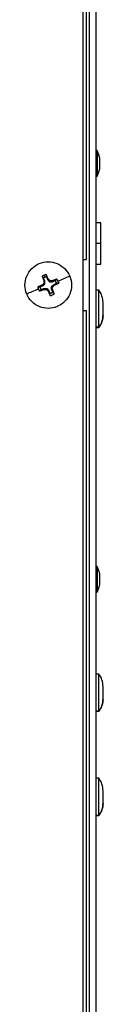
# Model space of a CAD drawing. Header units: millimetres. Extents: x 0 to 2794, y 0 to 2159.
# Tile 5 of 16: x 1242 to 1267, y 1088 to 1396. Entities that reach past the tile are written whole.
import ezdxf

# ---------------------------------------------------------------- set-up
doc = ezdxf.new("R2010")
doc.units = ezdxf.units.MM
doc.header["$LTSCALE"] = 10

msp = doc.modelspace()

# ---------------------------------------------------------------- linework, layer by layer
for p, q in [((1262.19, 1795.76), (1262.19, 348.05)), ((1264.4, 348.05), (1264.4, 1795.8)), ((1260.21, 1767.05), (1260.21, 1321.05)), ((1261.4, 1321.05), (1261.4, 1767.05)), ((1264.7, 1355.03), (1264.7, 1355.02)), ((1265.44, 1352.97), (1265.44, 1349.23)), ((1265.9, 1332.55), (1264.4, 1332.55)), ((1265.9, 1326.05), (1264.4, 1326.05)), ((1260.21, 1321.05), (1260.21, 1305.05)), ((1264.4, 1319.55), (1265.9, 1319.55)), ((1247.98, 1315.27), (1247.51, 1315.8)), ((1248.32, 1314.44), (1247.98, 1315.27)), ((1248.32, 1314.44), (1248.06, 1314.39)), ((1248.13, 1316.14), (1248.4, 1315.49)), ((1248.32, 1313.5), (1248.32, 1314.44)), ((1248.8, 1316.33), (1248.84, 1315.63)), ((1248.84, 1315.63), (1249.19, 1314.8)), ((1249.19, 1314.8), (1249.41, 1314.95)), ((1249.19, 1314.8), (1249.85, 1314.13)), ((1249.85, 1314.13), (1249.96, 1314.4)), ((1250.79, 1314.13), (1250.74, 1314.4)), ((1250.79, 1314.13), (1251.62, 1314.47)), ((1251.62, 1314.47), (1252.15, 1314.94)), ((1246.12, 1312.45), (1246.83, 1312.49)), ((1247.19, 1311.63), (1246.65, 1311.16)), ((1246.83, 1312.49), (1247.66, 1312.84)), ((1247.19, 1311.63), (1248.01, 1311.97)), ((1247.66, 1312.84), (1247.51, 1313.06)), ((1247.66, 1312.84), (1248.32, 1313.5)), ((1248.01, 1311.97), (1248.07, 1311.71)), ((1248.01, 1311.97), (1248.95, 1311.97)), ((1248.32, 1313.5), (1248.05, 1313.61)), ((1248.95, 1311.97), (1248.84, 1311.7)), ((1248.95, 1311.97), (1249.62, 1311.31)), ((1249.62, 1311.31), (1249.39, 1311.16)), ((1249.62, 1311.31), (1249.96, 1310.48)), ((1249.85, 1314.13), (1250.79, 1314.13)), ((1250.48, 1312.6), (1251.14, 1313.27)), ((1250.48, 1311.67), (1250.48, 1312.6)), ((1250.48, 1312.6), (1250.75, 1312.49)), ((1250.48, 1311.67), (1250.75, 1311.72)), ((1250.82, 1310.84), (1250.48, 1311.67)), ((1251.14, 1313.27), (1251.97, 1313.61)), ((1251.14, 1313.27), (1251.3, 1313.04)), ((1252.68, 1313.65), (1251.97, 1313.61)), ((1250, 1309.77), (1249.96, 1310.48)), ((1250.82, 1310.84), (1251.29, 1310.3)), ((1260.21, 1305.05), (1260.21, 860.05)), ((1261.4, 860.05), (1261.4, 1305.05)), ((1265.24, 1299.94), (1265.24, 1299.89)), ((1264.7, 1225.03), (1264.7, 1225.02)), ((1265.44, 1222.97), (1265.44, 1219.23)), ((1265.24, 1179.94), (1265.24, 1179.89)), ((1265.24, 1147.37), (1265.24, 1147.32))]:
    msp.add_line(p, q)
for centre, radius, start, end in [((1264.45, 1354.28), 0.864, 72.8954, 93.0734), ((1259.17, 1351.98), 6.35, 9.2959, 29.4404), ((1259.17, 1350.22), 6.35, 330.5596, 350.7041), ((1264.45, 1347.93), 0.864, 266.8717, 287.1046), ((1264.82, 1308.81), 2.66, 80.9153, 99.0847), ((1260.2, 1307.58), 6.35, 0, 37.4717), ((1260.2, 1303.7), 6.35, 322.5283, 0), ((1264.82, 1302.46), 2.66, 260.9153, 279.0847), ((1264.45, 1224.28), 0.864, 72.8954, 93.0734), ((1259.17, 1221.98), 6.35, 9.2959, 29.4404), ((1259.17, 1220.22), 6.35, 330.5596, 350.7041), ((1264.45, 1217.93), 0.864, 266.8717, 287.1046), ((1264.82, 1188.81), 2.66, 80.9153, 99.0847), ((1260.2, 1187.58), 6.35, 0, 37.4717), ((1260.2, 1183.7), 6.35, 322.5283, 0), ((1264.82, 1182.46), 2.66, 260.9153, 279.0847), ((1264.82, 1156.25), 2.66, 80.9153, 99.0847), ((1260.2, 1155.01), 6.35, 0, 37.4717), ((1260.2, 1151.13), 6.35, 322.5283, 0), ((1264.82, 1149.9), 2.66, 260.9153, 279.0847)]:
    msp.add_arc(centre, radius, start, end)
for points, knots in [([(1264.7, 1355.02), (1264.62, 1355.04), (1264.52, 1355.07), (1264.42, 1355.05), (1264.4, 1355.05)], [0, 0, 0, 0, 0.847458, 1, 1, 1, 1]), ([(1264.7, 1355.02), (1264.7, 1354.85), (1264.7, 1354.52), (1264.7, 1353.35), (1264.7, 1351.87), (1264.7, 1350.27), (1264.7, 1348.79), (1264.7, 1347.69), (1264.7, 1347.11), (1264.7, 1347.16), (1264.7, 1347.18)], [0, 0, 0, 0, 0.1336916, 0.2673833, 0.4010749, 0.5347666, 0.6684582, 0.8021499, 0.9358415, 1, 1, 1, 1]), ([(1265.9, 1326.05), (1265.9, 1326.9), (1265.9, 1327.75), (1265.9, 1329.33), (1265.9, 1330.05), (1265.9, 1331.25), (1265.9, 1331.73), (1265.9, 1332.38), (1265.9, 1332.55), (1265.9, 1332.55)], [0, 0, 0, 0, 0.25, 0.25, 0.5, 0.5, 0.75, 0.75, 1, 1, 1, 1]), ([(1265.9, 1319.55), (1265.9, 1319.55), (1265.9, 1319.72), (1265.9, 1320.37), (1265.9, 1320.85), (1265.9, 1322.06), (1265.9, 1322.78), (1265.9, 1324.35), (1265.9, 1325.2), (1265.9, 1326.05)], [0, 0, 0, 0, 0.25, 0.25, 0.5, 0.5, 0.75, 0.75, 1, 1, 1, 1]), ([(1260.21, 1321.05), (1260.36, 1321.05), (1260.52, 1321.05), (1260.81, 1321.05), (1260.94, 1321.05), (1261.16, 1321.05), (1261.25, 1321.05), (1261.37, 1321.05), (1261.4, 1321.05), (1261.4, 1321.05)], [0, 0, 0, 0, 0.25, 0.25, 0.5, 0.5, 0.75, 0.75, 1, 1, 1, 1]), ([(1242.68, 1310.27), (1242.31, 1311.15), (1242.13, 1312.11), (1242.13, 1314.01), (1242.32, 1314.96), (1243.05, 1316.72), (1243.59, 1317.53), (1244.94, 1318.87), (1245.74, 1319.41), (1247.5, 1320.14), (1248.46, 1320.33), (1250.36, 1320.33), (1251.31, 1320.14), (1253.07, 1319.41), (1253.88, 1318.87), (1255.22, 1317.52), (1255.76, 1316.71), (1256.12, 1315.83)], [0, 0, 0, 0, 0.125, 0.125, 0.25, 0.25, 0.375, 0.375, 0.5, 0.5, 0.625, 0.625, 0.75, 0.75, 0.875, 0.875, 1, 1, 1, 1]), ([(1256.12, 1315.83), (1256.49, 1314.95), (1256.68, 1314), (1256.68, 1312.09), (1256.49, 1311.14), (1255.75, 1309.38), (1255.21, 1308.58), (1253.87, 1307.23), (1253.06, 1306.69), (1251.3, 1305.97), (1250.35, 1305.78), (1248.44, 1305.78), (1247.49, 1305.97), (1245.73, 1306.7), (1244.93, 1307.24), (1243.58, 1308.59), (1243.04, 1309.39), (1242.68, 1310.27)], [0, 0, 0, 0, 0.125, 0.125, 0.25, 0.25, 0.375, 0.375, 0.5, 0.5, 0.625, 0.625, 0.75, 0.75, 0.875, 0.875, 1, 1, 1, 1]), ([(1247.51, 1315.8), (1247.55, 1315.71), (1247.62, 1315.52), (1247.72, 1315.24), (1247.83, 1314.96), (1247.94, 1314.67), (1248.02, 1314.48), (1248.06, 1314.39)], [0, 0, 0, 0, 0.200224, 0.400112, 0.599888, 0.799776, 1, 1, 1, 1]), ([(1248.4, 1315.49), (1248.35, 1315.46), (1248.25, 1315.42), (1248.11, 1315.35), (1248.03, 1315.3), (1247.98, 1315.27)], [0, 0, 0, 0, 0.33353, 0.66647, 1, 1, 1, 1]), ([(1248.84, 1315.63), (1248.79, 1315.61), (1248.69, 1315.59), (1248.54, 1315.54), (1248.44, 1315.5), (1248.4, 1315.49)], [0, 0, 0, 0, 0.33353, 0.66647, 1, 1, 1, 1]), ([(1249.41, 1314.95), (1249.37, 1315.04), (1249.29, 1315.23), (1249.17, 1315.51), (1249.04, 1315.79), (1248.92, 1316.06), (1248.84, 1316.24), (1248.8, 1316.33)], [0, 0, 0, 0, 0.2002236, 0.4001118, 0.5998881, 0.7997764, 1, 1, 1, 1]), ([(1252.15, 1314.94), (1252.06, 1314.91), (1251.87, 1314.84), (1251.59, 1314.73), (1251.31, 1314.62), (1251.02, 1314.51), (1250.83, 1314.43), (1250.74, 1314.4)], [0, 0, 0, 0, 0.200224, 0.400112, 0.599888, 0.799776, 1, 1, 1, 1]), ([(1251.97, 1313.61), (1251.96, 1313.66), (1251.94, 1313.76), (1251.89, 1313.91), (1251.84, 1314.06), (1251.77, 1314.2), (1251.7, 1314.34), (1251.64, 1314.43), (1251.62, 1314.47)], [0, 0, 0, 0, 0.1676566, 0.3341265, 0.5, 0.6658735, 0.8323434, 1, 1, 1, 1]), ([(1256.12, 1315.83), (1255.66, 1315.64), (1255.1, 1315.41), (1253.87, 1314.9), (1253.19, 1314.62), (1252.48, 1314.33)], [0, 0, 0, 0, 0.5, 0.5, 1, 1, 1, 1]), ([(1246.32, 1311.78), (1245.61, 1311.49), (1244.93, 1311.21), (1243.7, 1310.7), (1243.15, 1310.47), (1242.68, 1310.27)], [0, 0, 0, 0, 0.5, 0.5, 1, 1, 1, 1]), ([(1247.51, 1313.06), (1247.41, 1313.02), (1247.22, 1312.94), (1246.94, 1312.82), (1246.66, 1312.69), (1246.39, 1312.57), (1246.21, 1312.49), (1246.12, 1312.45)], [0, 0, 0, 0, 0.200224, 0.400112, 0.599888, 0.799776, 1, 1, 1, 1]), ([(1246.65, 1311.16), (1246.74, 1311.2), (1246.93, 1311.27), (1247.21, 1311.37), (1247.49, 1311.48), (1247.78, 1311.59), (1247.97, 1311.67), (1248.07, 1311.71)], [0, 0, 0, 0, 0.200224, 0.400112, 0.599888, 0.799776, 1, 1, 1, 1]), ([(1246.83, 1312.49), (1246.84, 1312.44), (1246.86, 1312.34), (1246.91, 1312.19), (1246.97, 1312.05), (1247.03, 1311.9), (1247.1, 1311.77), (1247.16, 1311.68), (1247.19, 1311.63)], [0, 0, 0, 0, 0.167657, 0.334127, 0.5, 0.665873, 0.832343, 1, 1, 1, 1]), ([(1251.29, 1310.3), (1251.26, 1310.4), (1251.19, 1310.58), (1251.08, 1310.86), (1250.97, 1311.15), (1250.86, 1311.43), (1250.78, 1311.62), (1250.75, 1311.72)], [0, 0, 0, 0, 0.200224, 0.400112, 0.599888, 0.799776, 1, 1, 1, 1]), ([(1251.3, 1313.04), (1251.39, 1313.08), (1251.58, 1313.16), (1251.86, 1313.29), (1252.14, 1313.41), (1252.41, 1313.53), (1252.59, 1313.61), (1252.68, 1313.65)], [0, 0, 0, 0, 0.200224, 0.400112, 0.599888, 0.799776, 1, 1, 1, 1]), ([(1265.24, 1299.89), (1265.24, 1300.08), (1265.24, 1300.46), (1265.24, 1302.05), (1265.24, 1304.12), (1265.24, 1306.44), (1265.24, 1308.64), (1265.24, 1310.36), (1265.24, 1311.35), (1265.24, 1311.34), (1265.24, 1311.34)], [0, 0, 0, 0, 0.130623, 0.261247, 0.39187, 0.522493, 0.653117, 0.78374, 0.914364, 1, 1, 1, 1]), ([(1249.39, 1311.16), (1249.43, 1311.06), (1249.51, 1310.87), (1249.64, 1310.59), (1249.76, 1310.32), (1249.88, 1310.04), (1249.96, 1309.86), (1250, 1309.77)], [0, 0, 0, 0, 0.200224, 0.400112, 0.599888, 0.799776, 1, 1, 1, 1]), ([(1249.96, 1310.48), (1250.01, 1310.49), (1250.11, 1310.52), (1250.26, 1310.56), (1250.41, 1310.62), (1250.55, 1310.68), (1250.69, 1310.75), (1250.78, 1310.81), (1250.82, 1310.84)], [0, 0, 0, 0, 0.167657, 0.334127, 0.5, 0.665873, 0.832343, 1, 1, 1, 1]), ([(1261.4, 1305.05), (1261.4, 1305.05), (1261.37, 1305.05), (1261.25, 1305.05), (1261.16, 1305.05), (1260.94, 1305.05), (1260.81, 1305.05), (1260.52, 1305.05), (1260.36, 1305.05), (1260.21, 1305.05)], [0, 0, 0, 0, 0.25, 0.25, 0.5, 0.5, 0.75, 0.75, 1, 1, 1, 1]), ([(1266.55, 1303.66), (1266.55, 1303.72), (1266.55, 1303.85), (1266.55, 1304.4), (1266.55, 1305.12), (1266.55, 1305.91), (1266.55, 1306.67), (1266.55, 1307.26), (1266.55, 1307.61), (1266.55, 1307.6), (1266.55, 1307.6)], [0, 0, 0, 0, 0.130705, 0.26141, 0.392115, 0.52282, 0.653525, 0.78423, 0.914936, 1, 1, 1, 1]), ([(1266.55, 1303.66), (1266.54, 1302.98), (1266.43, 1302.31), (1265.98, 1301.03), (1265.66, 1300.43), (1265.24, 1299.89)], [0, 0, 0, 0, 0.5, 0.5, 1, 1, 1, 1]), ([(1264.7, 1225.02), (1264.62, 1225.04), (1264.52, 1225.07), (1264.42, 1225.05), (1264.4, 1225.05)], [0, 0, 0, 0, 0.847458, 1, 1, 1, 1]), ([(1264.7, 1225.02), (1264.7, 1224.85), (1264.7, 1224.52), (1264.7, 1223.35), (1264.7, 1221.87), (1264.7, 1220.27), (1264.7, 1218.79), (1264.7, 1217.69), (1264.7, 1217.11), (1264.7, 1217.16), (1264.7, 1217.18)], [0, 0, 0, 0, 0.133692, 0.267383, 0.401075, 0.534767, 0.668458, 0.80215, 0.935842, 1, 1, 1, 1]), ([(1265.24, 1179.89), (1265.24, 1180.08), (1265.24, 1180.46), (1265.24, 1182.05), (1265.24, 1184.12), (1265.24, 1186.44), (1265.24, 1188.64), (1265.24, 1190.36), (1265.24, 1191.35), (1265.24, 1191.34), (1265.24, 1191.34)], [0, 0, 0, 0, 0.130623, 0.261247, 0.39187, 0.522493, 0.653117, 0.78374, 0.914364, 1, 1, 1, 1]), ([(1266.55, 1183.66), (1266.55, 1183.72), (1266.55, 1183.85), (1266.55, 1184.4), (1266.55, 1185.12), (1266.55, 1185.91), (1266.55, 1186.67), (1266.55, 1187.26), (1266.55, 1187.61), (1266.55, 1187.6), (1266.55, 1187.6)], [0, 0, 0, 0, 0.130705, 0.26141, 0.392115, 0.52282, 0.653525, 0.78423, 0.914936, 1, 1, 1, 1]), ([(1266.55, 1183.66), (1266.54, 1182.98), (1266.43, 1182.31), (1265.98, 1181.03), (1265.66, 1180.43), (1265.24, 1179.89)], [0, 0, 0, 0, 0.5, 0.5, 1, 1, 1, 1]), ([(1265.24, 1147.32), (1265.24, 1147.51), (1265.24, 1147.89), (1265.24, 1149.48), (1265.24, 1151.56), (1265.24, 1153.88), (1265.24, 1156.08), (1265.24, 1157.79), (1265.24, 1158.78), (1265.24, 1158.78), (1265.24, 1158.77)], [0, 0, 0, 0, 0.130623, 0.261247, 0.39187, 0.522493, 0.653117, 0.78374, 0.914364, 1, 1, 1, 1]), ([(1266.55, 1151.09), (1266.55, 1151.16), (1266.55, 1151.29), (1266.55, 1151.83), (1266.55, 1152.55), (1266.55, 1153.35), (1266.55, 1154.11), (1266.55, 1154.7), (1266.55, 1155.04), (1266.55, 1155.04), (1266.55, 1155.04)], [0, 0, 0, 0, 0.1307051, 0.2614102, 0.3921152, 0.5228203, 0.6535254, 0.7842305, 0.9149355, 1, 1, 1, 1]), ([(1266.55, 1151.09), (1266.54, 1150.42), (1266.43, 1149.74), (1265.98, 1148.46), (1265.66, 1147.86), (1265.24, 1147.32)], [0, 0, 0, 0, 0.5, 0.5, 1, 1, 1, 1])]:
    msp.add_open_spline(points, degree=3, knots=knots)
for points in [[(1265.44, 1352.97), (1265.32, 1353.69), (1265.07, 1354.39), (1264.7, 1355.02)], [(1248.13, 1316.14), (1247.91, 1316.05), (1247.7, 1315.93), (1247.51, 1315.8)], [(1248.06, 1314.39), (1248.05, 1314.13), (1248.05, 1313.87), (1248.05, 1313.61)], [(1248.8, 1316.33), (1248.57, 1316.29), (1248.34, 1316.23), (1248.13, 1316.14)], [(1249.96, 1314.4), (1249.78, 1314.59), (1249.6, 1314.77), (1249.41, 1314.95)], [(1250.74, 1314.4), (1250.48, 1314.4), (1250.22, 1314.4), (1249.96, 1314.4)], [(1252.48, 1314.33), (1252.4, 1314.54), (1252.28, 1314.75), (1252.15, 1314.94)], [(1252.48, 1314.33), (1252.57, 1314.13), (1252.64, 1313.91), (1252.68, 1313.65)], [(1246.12, 1312.45), (1246.16, 1312.22), (1246.23, 1311.99), (1246.32, 1311.78)], [(1246.32, 1311.78), (1246.41, 1311.56), (1246.52, 1311.36), (1246.65, 1311.16)], [(1248.05, 1313.61), (1247.87, 1313.43), (1247.69, 1313.25), (1247.51, 1313.06)], [(1248.07, 1311.71), (1248.32, 1311.7), (1248.58, 1311.7), (1248.84, 1311.7)], [(1248.84, 1311.7), (1249.02, 1311.52), (1249.21, 1311.34), (1249.39, 1311.16)], [(1250.75, 1312.49), (1250.94, 1312.67), (1251.12, 1312.86), (1251.3, 1313.04)], [(1250.75, 1311.72), (1250.75, 1311.97), (1250.75, 1312.23), (1250.75, 1312.49)], [(1250, 1309.77), (1250.46, 1309.86), (1250.91, 1310.04), (1251.29, 1310.3)], [(1265.24, 1299.89), (1264.96, 1299.85), (1264.68, 1299.85), (1264.4, 1299.89)], [(1265.44, 1222.97), (1265.32, 1223.69), (1265.07, 1224.39), (1264.7, 1225.02)], [(1265.24, 1179.89), (1264.96, 1179.85), (1264.68, 1179.85), (1264.4, 1179.89)], [(1265.24, 1147.32), (1264.96, 1147.28), (1264.68, 1147.28), (1264.4, 1147.32)]]:
    msp.add_open_spline(points, degree=3)

doc.saveas('drawing.dxf')
